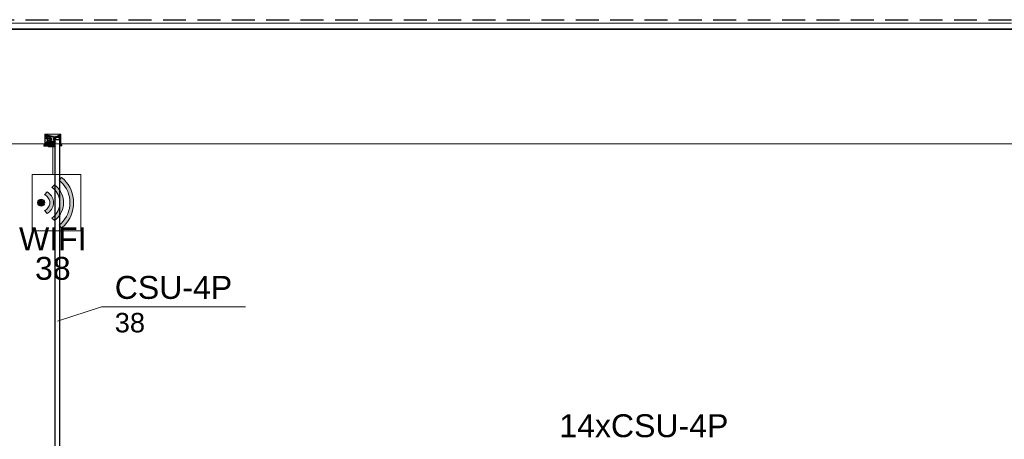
# Model space of a CAD drawing. Header units: millimetres. Extents: x 4476663 to 4477054, y -30323851 to -30323414.
# Tile 103 of 256: x 4476912.73 to 4476921.32, y -30323783.18 to -30323779.51. Entities that reach past the tile are written whole.
import ezdxf

# ---------------------------------------------------------------- set-up
doc = ezdxf.new("R2010")
doc.units = ezdxf.units.MM
doc.linetypes.add('JIS_02_2.0', pattern=[0.3, 0.2, -0.1])
doc.linetypes.add('NULL', pattern=[0])
for name, color, linetype, lineweight in [('CE-Caixa', 9, 'Continuous', 18), ('CE-Condutos (Teto)', 1, 'Continuous', 25), ('CE-Textos fios', 7, 'Continuous', 9), ('IFC-Parede padrão-Contorno', 44, 'Continuous', 5), ('IFC-Parede-Contorno', 42, 'Continuous', 5), ('P-Simbol', 5, 'Continuous', 20), ('Textos', 7, 'Continuous', 9)]:
    doc.layers.add(name, color=color, linetype=linetype, lineweight=lineweight)
doc.styles.add('ARIAL', font='arial.ttf')

msp = doc.modelspace()

# ---------------------------------------------------------------- hatches: boundary and pattern name
at = {"layer": 'CE-Caixa', "linetype": 'Continuous'}
for points in [[(4476912.9475, -30323780.5124), (4476912.9452, -30323780.5124), (4476912.9479, -30323780.5542)], [(4476912.9452, -30323780.5184), (4476912.9452, -30323780.561), (4476912.9475, -30323780.5959), (4476912.9532, -30323780.561), (4476912.9479, -30323780.5542)], [(4476912.9479, -30323780.5515), (4476912.9587, -30323780.5593), (4476912.98, -30323780.5381), (4476912.9532, -30323780.5124), (4476912.9475, -30323780.5124)], [(4476912.9532, -30323780.5124), (4476913.022, -30323780.5326), (4476913.0361, -30323780.5332)], [(4476913.0327, -30323780.5358), (4476912.9532, -30323780.5124), (4476912.9887, -30323780.537)], [(4476912.98, -30323780.5381), (4476912.9904, -30323780.5381), (4476912.9532, -30323780.5124)], [(4476913.0387, -30323780.5333), (4476913.0772, -30323780.5124), (4476912.9532, -30323780.5124), (4476913.0236, -30323780.5296)], [(4476912.9679, -30323780.5477), (4476912.991, -30323780.5384), (4476912.9825, -30323780.5371)], [(4476913.0078, -30323780.54), (4476913.0275, -30323780.5397), (4476913.0327, -30323780.5358)], [(4476913.0229, -30323780.5464), (4476913.0259, -30323780.5522), (4476913.0387, -30323780.5333)], [(4476913.0517, -30323780.5333), (4476913.0772, -30323780.5124), (4476913.0387, -30323780.5333)], [(4476913.0832, -30323780.5542), (4476913.0828, -30323780.5124), (4476913.0772, -30323780.5124), (4476913.0541, -30323780.5313)], [(4476913.0852, -30323780.5184), (4476913.0828, -30323780.5124), (4476913.0832, -30323780.5542)], [(4476913.0852, -30323780.5184), (4476913.0828, -30323780.5959), (4476913.0852, -30323780.561)], [(4476913.0153, -30323780.6218), (4476913.0335, -30323780.6201), (4476913.0335, -30323780.6074), (4476912.9363, -30323780.6074), (4476912.9363, -30323780.6164)], [(4476912.9392, -30323780.5959), (4476912.9375, -30323780.6019), (4476912.98, -30323780.5967)], [(4476912.9452, -30323780.561), (4476912.9452, -30323780.5824), (4476912.9475, -30323780.5959)], [(4476912.9475, -30323780.6019), (4476912.9452, -30323780.6074), (4476913.0335, -30323780.6039), (4476913.0335, -30323780.6019)], [(4476912.9475, -30323780.5959), (4476913.0335, -30323780.5959), (4476913.0335, -30323780.5794), (4476913.0023, -30323780.5756), (4476912.9794, -30323780.5824), (4476912.9659, -30323780.5626), (4476912.9611, -30323780.5806), (4476912.9561, -30323780.5601)], [(4476912.9841, -30323780.5959), (4476912.9532, -30323780.6019), (4476913.0335, -30323780.6019), (4476913.0335, -30323780.5959)], [(4476912.9659, -30323780.5522), (4476912.971, -30323780.5716), (4476912.9679, -30323780.5474)], [(4476913.0049, -30323780.5549), (4476912.9952, -30323780.5401), (4476912.9683, -30323780.5505), (4476912.9982, -30323780.5724)], [(4476912.98, -30323780.5767), (4476912.9982, -30323780.5724), (4476912.9689, -30323780.5555)], [(4476912.9782, -30323780.6074), (4476913.0335, -30323780.6074), (4476913.0335, -30323780.6041), (4476912.9782, -30323780.6063)], [(4476913.0153, -30323780.6218), (4476912.9913, -30323780.6201), (4476912.9782, -30323780.6229), (4476913.032, -30323780.6229), (4476913.0522, -30323780.6185)], [(4476913.0212, -30323780.5703), (4476912.9952, -30323780.5747), (4476913.0233, -30323780.5752)], [(4476913.0029, -30323780.5397), (4476912.9993, -30323780.5433), (4476913.0255, -30323780.5402)], [(4476913.0025, -30323780.5756), (4476913.0327, -30323780.5791), (4476913.0275, -30323780.5751)], [(4476913.0076, -30323780.568), (4476913.0235, -30323780.5699), (4476913.021, -30323780.5639)], [(4476913.0083, -30323780.5439), (4476913.0235, -30323780.5449), (4476913.0275, -30323780.5397)], [(4476913.0083, -30323780.5485), (4476913.021, -30323780.551), (4476913.0235, -30323780.5449)], [(4476913.0095, -30323780.563), (4476913.021, -30323780.5639), (4476913.0202, -30323780.5574)], [(4476913.0202, -30323780.5574), (4476913.021, -30323780.551), (4476913.0097, -30323780.554)], [(4476913.0335, -30323780.5794), (4476913.053, -30323780.5875), (4476913.04, -30323780.5767)], [(4476913.0778, -30323780.5624), (4476913.0778, -30323780.5959), (4476913.0828, -30323780.5959), (4476913.0832, -30323780.5542)], [(4476913.0941, -30323780.6074), (4476913.0852, -30323780.6074), (4476913.0778, -30323780.6132), (4476913.0941, -30323780.6147)], [(4476913.0852, -30323780.561), (4476913.0838, -30323780.5824), (4476913.0852, -30323780.5959)]]:
    msp.add_hatch(color=163, dxfattribs=at).paths.add_polyline_path(points)
at = {"layer": 'P-Simbol', "linetype": 'Continuous'}
for points in [[(4476913.0064, -30323781.2447), (4476913.0294, -30323781.2676), (4476913.0426, -30323781.2569), (4476913.066, -30323781.2323), (4476913.0849, -30323781.2039), (4476913.0985, -30323781.1728), (4476913.1064, -30323781.1397), (4476913.1086, -30323781.1058), (4476913.1048, -30323781.072), (4476913.0951, -30323781.0394), (4476913.08, -30323781.0089), (4476913.0598, -30323780.9815), (4476913.0294, -30323780.9536), (4476913.0064, -30323780.9766), (4476913.0294, -30323780.9958), (4476913.0476, -30323781.0177), (4476913.0617, -30323781.0424), (4476913.0713, -30323781.0692), (4476913.0761, -30323781.0972), (4476913.0759, -30323781.1256), (4476913.0709, -30323781.1536), (4476913.061, -30323781.1803), (4476913.0467, -30323781.2048), (4476913.0283, -30323781.2265)], [(4476913.0921, -30323780.8909), (4476913.0693, -30323780.9137), (4476913.0804, -30323780.923), (4476913.1105, -30323780.9548), (4476913.1345, -30323780.9914), (4476913.1519, -30323781.0316), (4476913.162, -30323781.0742), (4476913.1645, -30323781.1179), (4476913.1594, -30323781.1613), (4476913.1469, -30323781.2033), (4476913.1273, -30323781.2424), (4476913.1011, -30323781.2775), (4476913.0693, -30323781.3076), (4476913.0921, -30323781.3303), (4476913.1105, -30323781.3139), (4476913.1275, -30323781.296), (4476913.1429, -30323781.2766), (4476913.1564, -30323781.256), (4476913.1682, -30323781.2343), (4476913.178, -30323781.2116), (4476913.1858, -30323781.1882), (4476913.1915, -30323781.1641), (4476913.1951, -30323781.1397), (4476913.1966, -30323781.1151), (4476913.1959, -30323781.0904), (4476913.1931, -30323781.0658), (4476913.1881, -30323781.0416), (4476913.181, -30323781.018), (4476913.1719, -30323780.995), (4476913.1609, -30323780.9729), (4476913.1479, -30323780.9519), (4476913.1332, -30323780.9321), (4476913.1168, -30323780.9136)], [(4476912.9658, -30323781.0172), (4476912.9419, -30323781.0411), (4476912.9542, -30323781.0475), (4476912.9771, -30323781.0706), (4476912.988, -30323781.1012), (4476912.985, -30323781.1336), (4476912.9686, -30323781.1616), (4476912.9419, -30323781.1802), (4476912.9658, -30323781.2041), (4476912.9738, -30323781.1992), (4476913.0004, -30323781.1732), (4476913.0166, -30323781.1397), (4476913.0203, -30323781.1027), (4476913.0112, -30323781.0666), (4476912.9903, -30323781.0359)], [(4476912.9135, -30323781.0795), (4476912.8957, -30323781.0851), (4476912.8829, -30323781.116), (4476912.9055, -30323781.1407), (4476912.9373, -30323781.1306), (4476912.9417, -30323781.0975)]]:
    msp.add_hatch(color=5, dxfattribs=at).paths.add_polyline_path(points)

# ---------------------------------------------------------------- linework, layer by layer
at = {"color": 3, "linetype": 'JIS_02_2.0'}
msp.add_lwpolyline([(4476911.8767, -30323779.5124), (4476930.025, -30323779.5124), (4476930.025, -30323787.838), (4476911.8767, -30323787.838)], close=True, dxfattribs=at)
at = {"layer": 'CE-Caixa'}
for p, q in [((4476912.9452, -30323780.5324), (4476912.9443, -30323780.5324)), ((4476912.9443, -30323780.5324), (4476912.9443, -30323780.5333)), ((4476912.9443, -30323780.5333), (4476912.9443, -30323780.5358)), ((4476912.9443, -30323780.5358), (4476912.9443, -30323780.5397)), ((4476912.9452, -30323780.5124), (4476912.9452, -30323780.5184)), ((4476912.9475, -30323780.5124), (4476912.9452, -30323780.5124)), ((4476912.9452, -30323780.5184), (4476912.9452, -30323780.5324)), ((4476912.9452, -30323780.5324), (4476912.9452, -30323780.561)), ((4476912.9452, -30323780.5333), (4476912.9452, -30323780.5324)), ((4476912.9452, -30323780.5358), (4476912.9452, -30323780.5333)), ((4476912.9452, -30323780.5397), (4476912.9452, -30323780.5358)), ((4476912.9532, -30323780.5124), (4476912.9475, -30323780.5124)), ((4476912.9832, -30323780.5124), (4476912.9532, -30323780.5124)), ((4476912.9752, -30323780.5401), (4476912.98, -30323780.5381)), ((4476912.98, -30323780.5381), (4476912.9852, -30323780.5374)), ((4476912.9837, -30323780.5115), (4476912.9832, -30323780.5115)), ((4476912.9832, -30323780.5115), (4476912.9832, -30323780.5124)), ((4476912.9902, -30323780.5124), (4476912.9832, -30323780.5124)), ((4476912.9832, -30323780.5124), (4476912.9837, -30323780.5124)), ((4476912.9843, -30323780.5115), (4476912.9837, -30323780.5115)), ((4476912.9837, -30323780.5124), (4476912.9843, -30323780.5124)), ((4476912.9859, -30323780.5115), (4476912.9843, -30323780.5115)), ((4476912.9843, -30323780.5124), (4476912.9859, -30323780.5124)), ((4476912.9852, -30323780.5374), (4476912.9904, -30323780.5381)), ((4476912.9875, -30323780.5115), (4476912.9859, -30323780.5115)), ((4476912.9859, -30323780.5124), (4476912.9875, -30323780.5124)), ((4476912.99, -30323780.5115), (4476912.9875, -30323780.5115)), ((4476912.9875, -30323780.5124), (4476912.99, -30323780.5124)), ((4476912.9902, -30323780.5115), (4476912.9902, -30323780.5124)), ((4476912.991, -30323780.5115), (4476912.9902, -30323780.5115)), ((4476913.0402, -30323780.5124), (4476912.9902, -30323780.5124)), ((4476912.9902, -30323780.5124), (4476912.991, -30323780.5124)), ((4476912.9904, -30323780.5381), (4476912.9952, -30323780.5401)), ((4476912.9935, -30323780.5115), (4476912.991, -30323780.5115)), ((4476912.991, -30323780.5124), (4476912.9935, -30323780.5124)), ((4476912.9975, -30323780.5115), (4476912.9935, -30323780.5115)), ((4476912.9935, -30323780.5124), (4476912.9975, -30323780.5124)), ((4476913.0027, -30323780.5115), (4476912.9975, -30323780.5115)), ((4476912.9975, -30323780.5124), (4476913.0027, -30323780.5124)), ((4476913.0087, -30323780.5115), (4476913.0027, -30323780.5115)), ((4476913.0027, -30323780.5124), (4476913.0087, -30323780.5124)), ((4476913.0152, -30323780.5115), (4476913.0087, -30323780.5115)), ((4476913.0087, -30323780.5124), (4476913.0152, -30323780.5124)), ((4476913.0217, -30323780.5115), (4476913.0152, -30323780.5115)), ((4476913.0152, -30323780.5124), (4476913.0217, -30323780.5124)), ((4476913.0277, -30323780.5115), (4476913.0217, -30323780.5115)), ((4476913.0217, -30323780.5124), (4476913.0277, -30323780.5124)), ((4476913.0275, -30323780.5397), (4476913.0327, -30323780.5358)), ((4476913.0329, -30323780.5115), (4476913.0277, -30323780.5115)), ((4476913.0277, -30323780.5124), (4476913.0329, -30323780.5124)), ((4476913.0327, -30323780.5358), (4476913.0387, -30323780.5333)), ((4476913.0368, -30323780.5115), (4476913.0329, -30323780.5115)), ((4476913.0329, -30323780.5124), (4476913.0368, -30323780.5124)), ((4476913.0352, -30323780.5401), (4476913.04, -30323780.5381)), ((4476913.0393, -30323780.5115), (4476913.0368, -30323780.5115)), ((4476913.0368, -30323780.5124), (4476913.0393, -30323780.5124)), ((4476913.0387, -30323780.5333), (4476913.0452, -30323780.5324)), ((4476913.0402, -30323780.5115), (4476913.0393, -30323780.5115)), ((4476913.0393, -30323780.5124), (4476913.0402, -30323780.5124)), ((4476913.04, -30323780.5381), (4476913.0452, -30323780.5374)), ((4476913.0402, -30323780.5124), (4476913.0402, -30323780.5115)), ((4476913.0461, -30323780.5124), (4476913.0402, -30323780.5124)), ((4476913.0429, -30323780.5115), (4476913.0404, -30323780.5115)), ((4476913.0404, -30323780.5124), (4476913.0429, -30323780.5124)), ((4476913.0445, -30323780.5115), (4476913.0429, -30323780.5115)), ((4476913.0429, -30323780.5124), (4476913.0445, -30323780.5124)), ((4476913.0461, -30323780.5115), (4476913.0445, -30323780.5115)), ((4476913.0445, -30323780.5124), (4476913.0461, -30323780.5124)), ((4476913.0452, -30323780.5324), (4476913.0517, -30323780.5333)), ((4476913.0452, -30323780.5374), (4476913.0504, -30323780.5381)), ((4476913.0461, -30323780.5124), (4476913.0461, -30323780.5115)), ((4476913.0461, -30323780.5115), (4476913.0472, -30323780.5124)), ((4476913.0466, -30323780.5115), (4476913.0461, -30323780.5115)), ((4476913.0472, -30323780.5124), (4476913.0461, -30323780.5124)), ((4476913.0472, -30323780.5115), (4476913.0466, -30323780.5115)), ((4476913.0472, -30323780.5124), (4476913.0472, -30323780.5115)), ((4476913.0772, -30323780.5124), (4476913.0472, -30323780.5124)), ((4476913.0504, -30323780.5381), (4476913.0551, -30323780.5401)), ((4476913.0517, -30323780.5333), (4476913.0577, -30323780.5358)), ((4476913.0577, -30323780.5358), (4476913.0629, -30323780.5397)), ((4476913.0828, -30323780.5124), (4476913.0772, -30323780.5124)), ((4476913.0852, -30323780.5124), (4476913.0828, -30323780.5124)), ((4476913.0852, -30323780.5184), (4476913.0852, -30323780.5124)), ((4476913.0852, -30323780.5324), (4476913.0852, -30323780.5184)), ((4476913.0852, -30323780.561), (4476913.0852, -30323780.5324)), ((4476913.0852, -30323780.5324), (4476913.0852, -30323780.5333)), ((4476913.0861, -30323780.5324), (4476913.0852, -30323780.5324)), ((4476913.0852, -30323780.5333), (4476913.0852, -30323780.5358)), ((4476913.0852, -30323780.5358), (4476913.0852, -30323780.5397)), ((4476913.0861, -30323780.5333), (4476913.0861, -30323780.5324)), ((4476913.0861, -30323780.5358), (4476913.0861, -30323780.5333)), ((4476913.0861, -30323780.5397), (4476913.0861, -30323780.5358)), ((4476912.9363, -30323780.6074), (4476912.9363, -30323780.6164)), ((4476912.9452, -30323780.6074), (4476912.9363, -30323780.6074)), ((4476912.9363, -30323780.6164), (4476912.9782, -30323780.6193)), ((4476912.9375, -30323780.5959), (4476912.9375, -30323780.6019)), ((4476912.9392, -30323780.5959), (4476912.9375, -30323780.5959)), ((4476912.9375, -30323780.6019), (4476912.9392, -30323780.6019)), ((4476912.941, -30323780.5959), (4476912.9392, -30323780.5959)), ((4476912.9392, -30323780.6019), (4476912.941, -30323780.6019)), ((4476912.9413, -30323780.5959), (4476912.941, -30323780.5959)), ((4476912.941, -30323780.6019), (4476912.9413, -30323780.6019)), ((4476912.9424, -30323780.5959), (4476912.9413, -30323780.5959)), ((4476912.9413, -30323780.6019), (4476912.9424, -30323780.6019)), ((4476912.9443, -30323780.5959), (4476912.9424, -30323780.5959)), ((4476912.9424, -30323780.6019), (4476912.9443, -30323780.6019)), ((4476912.9443, -30323780.5397), (4476912.9443, -30323780.5449)), ((4476912.9443, -30323780.5449), (4476912.9443, -30323780.551)), ((4476912.9443, -30323780.551), (4476912.9443, -30323780.5574)), ((4476912.9443, -30323780.5574), (4476912.9443, -30323780.5639)), ((4476912.9443, -30323780.5639), (4476912.9443, -30323780.5699)), ((4476912.9443, -30323780.5699), (4476912.9443, -30323780.5751)), ((4476912.9443, -30323780.5751), (4476912.9443, -30323780.5791)), ((4476912.9443, -30323780.5791), (4476912.9443, -30323780.5816)), ((4476912.9443, -30323780.5816), (4476912.9443, -30323780.5824)), ((4476912.9443, -30323780.5824), (4476912.9452, -30323780.5824)), ((4476912.9452, -30323780.5959), (4476912.9443, -30323780.5959)), ((4476912.9443, -30323780.6019), (4476912.9452, -30323780.6019)), ((4476912.9452, -30323780.5449), (4476912.9452, -30323780.5397)), ((4476912.9452, -30323780.551), (4476912.9452, -30323780.5449)), ((4476912.9452, -30323780.5574), (4476912.9452, -30323780.551)), ((4476912.9452, -30323780.5639), (4476912.9452, -30323780.5574)), ((4476912.9452, -30323780.561), (4476912.9452, -30323780.5824)), ((4476912.9452, -30323780.5699), (4476912.9452, -30323780.5639)), ((4476912.9452, -30323780.5751), (4476912.9452, -30323780.5699)), ((4476912.9452, -30323780.5791), (4476912.9452, -30323780.5751)), ((4476912.9452, -30323780.5816), (4476912.9452, -30323780.5791)), ((4476912.9452, -30323780.5824), (4476912.9452, -30323780.5816)), ((4476912.9452, -30323780.5824), (4476912.9452, -30323780.5959)), ((4476912.9452, -30323780.5959), (4476912.9475, -30323780.5959)), ((4476912.9468, -30323780.5959), (4476912.9452, -30323780.5959)), ((4476912.9452, -30323780.6019), (4476912.9452, -30323780.6074)), ((4476912.9475, -30323780.6019), (4476912.9452, -30323780.6019)), ((4476912.9452, -30323780.6019), (4476912.9468, -30323780.6019)), ((4476912.9782, -30323780.6074), (4476912.9452, -30323780.6074)), ((4476912.9452, -30323780.6074), (4476912.9475, -30323780.6074)), ((4476912.9498, -30323780.5959), (4476912.9468, -30323780.5959)), ((4476912.9468, -30323780.6019), (4476912.9498, -30323780.6019)), ((4476912.9475, -30323780.5959), (4476912.9532, -30323780.5959)), ((4476912.9532, -30323780.6019), (4476912.9475, -30323780.6019)), ((4476912.9475, -30323780.6074), (4476912.9532, -30323780.6074)), ((4476912.9532, -30323780.5959), (4476912.9498, -30323780.5959)), ((4476912.9498, -30323780.6019), (4476912.9532, -30323780.6019)), ((4476912.9532, -30323780.5959), (4476912.9703, -30323780.5959)), ((4476912.9703, -30323780.5959), (4476912.9532, -30323780.5959)), ((4476912.9532, -30323780.6019), (4476912.9841, -30323780.6019)), ((4476913.0335, -30323780.6019), (4476912.9532, -30323780.6019)), ((4476912.9532, -30323780.6074), (4476912.9782, -30323780.6074)), ((4476912.9659, -30323780.5522), (4476912.9652, -30323780.5574)), ((4476912.9652, -30323780.5574), (4476912.9659, -30323780.5522)), ((4476912.9652, -30323780.5574), (4476912.9659, -30323780.5626)), ((4476912.9659, -30323780.5626), (4476912.9652, -30323780.5574)), ((4476912.9679, -30323780.5474), (4476912.9659, -30323780.5522)), ((4476912.9659, -30323780.5522), (4476912.9679, -30323780.5474)), ((4476912.9659, -30323780.5626), (4476912.9679, -30323780.5674)), ((4476912.9679, -30323780.5674), (4476912.9659, -30323780.5626)), ((4476912.9679, -30323780.5474), (4476912.971, -30323780.5433)), ((4476912.971, -30323780.5716), (4476912.9679, -30323780.5474)), ((4476912.9679, -30323780.5674), (4476912.971, -30323780.5716)), ((4476912.971, -30323780.5716), (4476912.9679, -30323780.5674)), ((4476912.9703, -30323780.5959), (4476912.9797, -30323780.5959)), ((4476912.9797, -30323780.5959), (4476912.9703, -30323780.5959)), ((4476912.971, -30323780.5433), (4476912.9752, -30323780.5401)), ((4476912.9752, -30323780.5747), (4476912.971, -30323780.5716)), ((4476912.98, -30323780.5767), (4476912.9752, -30323780.5747)), ((4476913.0152, -30323780.6074), (4476912.9782, -30323780.6074)), ((4476912.9782, -30323780.6074), (4476913.0335, -30323780.6074)), ((4476912.9782, -30323780.6193), (4476913.0153, -30323780.6218)), ((4476912.9782, -30323780.6193), (4476912.9782, -30323780.6229)), ((4476912.9782, -30323780.6229), (4476913.0026, -30323780.6229)), ((4476912.9797, -30323780.5959), (4476912.9897, -30323780.5959)), ((4476912.9841, -30323780.5959), (4476912.9797, -30323780.5959)), ((4476912.9852, -30323780.5774), (4476912.98, -30323780.5767)), ((4476913.0152, -30323780.5959), (4476912.9841, -30323780.5959)), ((4476912.9841, -30323780.6019), (4476913.0152, -30323780.6019)), ((4476912.9904, -30323780.5767), (4476912.9852, -30323780.5774)), ((4476912.9897, -30323780.5959), (4476913.0028, -30323780.5959)), ((4476912.9952, -30323780.5747), (4476912.9904, -30323780.5767)), ((4476912.9952, -30323780.5401), (4476912.9993, -30323780.5433)), ((4476912.9993, -30323780.5716), (4476912.9952, -30323780.5747)), ((4476912.9993, -30323780.5433), (4476913.0025, -30323780.5474)), ((4476913.0025, -30323780.5674), (4476912.9993, -30323780.5716)), ((4476913.0025, -30323780.5474), (4476913.0045, -30323780.5522)), ((4476913.0045, -30323780.5626), (4476913.0025, -30323780.5674)), ((4476913.0026, -30323780.6229), (4476913.032, -30323780.6229)), ((4476913.0028, -30323780.5959), (4476913.0262, -30323780.5959)), ((4476913.0045, -30323780.5522), (4476913.0052, -30323780.5574)), ((4476913.0052, -30323780.5574), (4476913.0045, -30323780.5626)), ((4476913.0335, -30323780.5959), (4476913.0152, -30323780.5959)), ((4476913.0152, -30323780.6019), (4476913.0335, -30323780.6019)), ((4476913.0335, -30323780.6074), (4476913.0152, -30323780.6074)), ((4476913.0153, -30323780.6218), (4476913.0335, -30323780.6201)), ((4476913.0202, -30323780.5574), (4476913.021, -30323780.551)), ((4476913.021, -30323780.5639), (4476913.0202, -30323780.5574)), ((4476913.021, -30323780.551), (4476913.0235, -30323780.5449)), ((4476913.0235, -30323780.5699), (4476913.021, -30323780.5639)), ((4476913.0235, -30323780.5449), (4476913.0275, -30323780.5397)), ((4476913.0275, -30323780.5751), (4476913.0235, -30323780.5699)), ((4476913.0252, -30323780.5574), (4476913.0259, -30323780.5522)), ((4476913.0259, -30323780.5626), (4476913.0252, -30323780.5574)), ((4476913.0259, -30323780.5522), (4476913.0279, -30323780.5474)), ((4476913.0279, -30323780.5674), (4476913.0259, -30323780.5626)), ((4476913.0262, -30323780.5959), (4476913.0335, -30323780.5959)), ((4476913.0327, -30323780.5791), (4476913.0275, -30323780.5751)), ((4476913.0279, -30323780.5474), (4476913.031, -30323780.5433)), ((4476913.031, -30323780.5716), (4476913.0279, -30323780.5674)), ((4476913.031, -30323780.5433), (4476913.0352, -30323780.5401)), ((4476913.0335, -30323780.5734), (4476913.031, -30323780.5716)), ((4476913.032, -30323780.6229), (4476913.0335, -30323780.6229)), ((4476913.0335, -30323780.5794), (4476913.0327, -30323780.5791)), ((4476913.0551, -30323780.5401), (4476913.0552, -30323780.5401)), ((4476913.0629, -30323780.5397), (4476913.0644, -30323780.5417)), ((4476913.0644, -30323780.5417), (4476913.0648, -30323780.5423)), ((4476913.0778, -30323780.5959), (4476913.0828, -30323780.5959)), ((4476913.0805, -30323780.5959), (4476913.0778, -30323780.5959)), ((4476913.0828, -30323780.6019), (4476913.0778, -30323780.6019)), ((4476913.0778, -30323780.6019), (4476913.0805, -30323780.6019)), ((4476913.0852, -30323780.6074), (4476913.0778, -30323780.6074)), ((4476913.0778, -30323780.6074), (4476913.0828, -30323780.6074)), ((4476913.0778, -30323780.6162), (4476913.0941, -30323780.6147)), ((4476913.0836, -30323780.5959), (4476913.0805, -30323780.5959)), ((4476913.0805, -30323780.6019), (4476913.0836, -30323780.6019)), ((4476913.0828, -30323780.5959), (4476913.0852, -30323780.5959)), ((4476913.0852, -30323780.6019), (4476913.0828, -30323780.6019)), ((4476913.0828, -30323780.6074), (4476913.0852, -30323780.6074)), ((4476913.0852, -30323780.5959), (4476913.0836, -30323780.5959)), ((4476913.0836, -30323780.6019), (4476913.0852, -30323780.6019)), ((4476913.0852, -30323780.5397), (4476913.0852, -30323780.5449)), ((4476913.0852, -30323780.5449), (4476913.0852, -30323780.551)), ((4476913.0852, -30323780.551), (4476913.0852, -30323780.5574)), ((4476913.0852, -30323780.5574), (4476913.0852, -30323780.5639)), ((4476913.0852, -30323780.5824), (4476913.0852, -30323780.561)), ((4476913.0852, -30323780.5639), (4476913.0852, -30323780.5699)), ((4476913.0852, -30323780.5699), (4476913.0852, -30323780.5751)), ((4476913.0852, -30323780.5751), (4476913.0852, -30323780.5791)), ((4476913.0852, -30323780.5791), (4476913.0852, -30323780.5816)), ((4476913.0852, -30323780.5816), (4476913.0852, -30323780.5824)), ((4476913.0852, -30323780.5959), (4476913.0852, -30323780.5824)), ((4476913.0852, -30323780.5824), (4476913.0861, -30323780.5824)), ((4476913.0861, -30323780.5959), (4476913.0852, -30323780.5959)), ((4476913.0852, -30323780.6074), (4476913.0852, -30323780.6019)), ((4476913.0852, -30323780.6019), (4476913.0861, -30323780.6019)), ((4476913.0941, -30323780.6074), (4476913.0852, -30323780.6074)), ((4476913.0861, -30323780.5449), (4476913.0861, -30323780.5397)), ((4476913.0861, -30323780.551), (4476913.0861, -30323780.5449)), ((4476913.0861, -30323780.5574), (4476913.0861, -30323780.551)), ((4476913.0861, -30323780.5639), (4476913.0861, -30323780.5574)), ((4476913.0861, -30323780.5699), (4476913.0861, -30323780.5639)), ((4476913.0861, -30323780.5751), (4476913.0861, -30323780.5699)), ((4476913.0861, -30323780.5791), (4476913.0861, -30323780.5751)), ((4476913.0861, -30323780.5816), (4476913.0861, -30323780.5791)), ((4476913.0861, -30323780.5824), (4476913.0861, -30323780.5816)), ((4476913.088, -30323780.5959), (4476913.0861, -30323780.5959)), ((4476913.0861, -30323780.6019), (4476913.088, -30323780.6019)), ((4476913.0891, -30323780.5959), (4476913.088, -30323780.5959)), ((4476913.088, -30323780.6019), (4476913.0891, -30323780.6019)), ((4476913.0894, -30323780.5959), (4476913.0891, -30323780.5959)), ((4476913.0891, -30323780.6019), (4476913.0894, -30323780.6019)), ((4476913.0911, -30323780.5959), (4476913.0894, -30323780.5959)), ((4476913.0894, -30323780.6019), (4476913.0911, -30323780.6019)), ((4476913.0929, -30323780.5959), (4476913.0911, -30323780.5959)), ((4476913.0911, -30323780.6019), (4476913.0929, -30323780.6019)), ((4476913.0929, -30323780.6019), (4476913.0929, -30323780.5959)), ((4476913.0941, -30323780.6147), (4476913.0941, -30323780.6074))]:
    msp.add_line(p, q, dxfattribs=at)
at = {"layer": 'CE-Condutos (Teto)'}
for p, q in [((4476913.0351, -30323780.5542), (4476913.0335, -30323780.5624)), ((4476913.0351, -30323780.5542), (4476913.0335, -30323780.5578)), ((4476913.0335, -30323780.5578), (4476913.0335, -30323780.5624)), ((4476913.0335, -30323780.5624), (4476913.0335, -30323780.5734)), ((4476913.0373, -30323780.5624), (4476913.0335, -30323780.5624)), ((4476913.0335, -30323780.5734), (4476913.0335, -30323780.574)), ((4476913.0335, -30323780.574), (4476913.0335, -30323780.5794)), ((4476913.0335, -30323780.5794), (4476913.0335, -30323780.5959)), ((4476913.0335, -30323780.5959), (4476913.0335, -30323780.6019)), ((4476913.0335, -30323780.6019), (4476913.0335, -30323780.6074)), ((4476913.0335, -30323780.6074), (4476913.0335, -30323780.6201)), ((4476913.0335, -30323780.6201), (4476913.0335, -30323780.6229)), ((4476913.0335, -30323780.6229), (4476913.0335, -30323780.7327)), ((4476913.0354, -30323780.5535), (4476913.0351, -30323780.5539)), ((4476913.0351, -30323780.5539), (4476913.0351, -30323780.5542)), ((4476913.0394, -30323780.5473), (4476913.0354, -30323780.5535)), ((4476913.0373, -30323780.5493), (4476913.0354, -30323780.5535)), ((4476913.0394, -30323780.5473), (4476913.0373, -30323780.5493)), ((4476913.0442, -30323780.5624), (4476913.0373, -30323780.5624)), ((4476913.0399, -30323780.5466), (4476913.0394, -30323780.5473)), ((4476913.0413, -30323780.5456), (4476913.0399, -30323780.5466)), ((4476913.0459, -30323780.5425), (4476913.0413, -30323780.5456)), ((4476913.0442, -30323780.543), (4476913.0413, -30323780.5456)), ((4476913.0459, -30323780.5425), (4476913.0442, -30323780.543)), ((4476913.0522, -30323780.5624), (4476913.0442, -30323780.5624)), ((4476913.047, -30323780.5417), (4476913.0459, -30323780.5425)), ((4476913.0501, -30323780.5411), (4476913.047, -30323780.5417)), ((4476913.053, -30323780.5401), (4476913.0501, -30323780.5411)), ((4476913.0542, -30323780.5403), (4476913.0501, -30323780.5411)), ((4476913.053, -30323780.5624), (4476913.0522, -30323780.5624)), ((4476913.0542, -30323780.5403), (4476913.053, -30323780.5401)), ((4476913.0623, -30323780.5624), (4476913.053, -30323780.5624)), ((4476913.0551, -30323780.5401), (4476913.0542, -30323780.5403)), ((4476913.0552, -30323780.5401), (4476913.0551, -30323780.5401)), ((4476913.0554, -30323780.54), (4476913.0552, -30323780.5401)), ((4476913.0571, -30323780.5404), (4476913.0554, -30323780.54)), ((4476913.0587, -30323780.5407), (4476913.0571, -30323780.5404)), ((4476913.0632, -30323780.5417), (4476913.0587, -30323780.5407)), ((4476913.0623, -30323780.5411), (4476913.0587, -30323780.5407)), ((4476913.0634, -30323780.5417), (4476913.0623, -30323780.5411)), ((4476913.0704, -30323780.5624), (4476913.0623, -30323780.5624)), ((4476913.0634, -30323780.5417), (4476913.0632, -30323780.5417)), ((4476913.064, -30323780.5417), (4476913.0634, -30323780.5417)), ((4476913.0643, -30323780.542), (4476913.064, -30323780.5417)), ((4476913.0648, -30323780.5423), (4476913.0643, -30323780.542)), ((4476913.0661, -30323780.5432), (4476913.0648, -30323780.5423)), ((4476913.0677, -30323780.5443), (4476913.0661, -30323780.5432)), ((4476913.0685, -30323780.5448), (4476913.0677, -30323780.5443)), ((4476913.0704, -30323780.5458), (4476913.0677, -30323780.5443)), ((4476913.0707, -30323780.5462), (4476913.0685, -30323780.5448)), ((4476913.0707, -30323780.5462), (4476913.0704, -30323780.5458)), ((4476913.0759, -30323780.5624), (4476913.0704, -30323780.5624)), ((4476913.0712, -30323780.5466), (4476913.0707, -30323780.5462)), ((4476913.0743, -30323780.5511), (4476913.0712, -30323780.5466)), ((4476913.0761, -30323780.5539), (4476913.0743, -30323780.5511)), ((4476913.0759, -30323780.5533), (4476913.0743, -30323780.5511)), ((4476913.0778, -30323780.5624), (4476913.0759, -30323780.5624)), ((4476913.0778, -30323780.5624), (4476913.0761, -30323780.5539)), ((4476913.0778, -30323780.5959), (4476913.0778, -30323780.5624)), ((4476913.0778, -30323780.6019), (4476913.0778, -30323780.5959)), ((4476913.0778, -30323780.6074), (4476913.0778, -30323780.6019)), ((4476913.0778, -30323780.6162), (4476913.0778, -30323780.6074)), ((4476913.0778, -30323780.7327), (4476913.0778, -30323780.6162)), ((4476913.0335, -30323780.7327), (4476913.0335, -30323780.8919)), ((4476913.0778, -30323780.8919), (4476913.0778, -30323780.7327)), ((4476913.0335, -30323780.8919), (4476913.0335, -30323781.0407)), ((4476913.0778, -30323781.0407), (4476913.0778, -30323780.8919)), ((4476913.0335, -30323781.0407), (4476913.0335, -30323781.18)), ((4476913.0778, -30323781.18), (4476913.0778, -30323781.0407)), ((4476913.0335, -30323781.18), (4476913.0335, -30323781.3103)), ((4476913.0778, -30323781.3103), (4476913.0778, -30323781.18)), ((4476913.0335, -30323781.3103), (4476913.0335, -30323781.4325)), ((4476913.0778, -30323781.4325), (4476913.0778, -30323781.3103)), ((4476913.0335, -30323781.4325), (4476913.0335, -30323781.5471)), ((4476913.0778, -30323781.5471), (4476913.0778, -30323781.4325)), ((4476913.0335, -30323781.5471), (4476913.0335, -30323781.6549)), ((4476913.0778, -30323781.6549), (4476913.0778, -30323781.5471)), ((4476913.0335, -30323781.6549), (4476913.0335, -30323781.7566)), ((4476913.0778, -30323781.7566), (4476913.0778, -30323781.6549)), ((4476913.0335, -30323781.7566), (4476913.0335, -30323781.8529)), ((4476913.0778, -30323781.8529), (4476913.0778, -30323781.7566)), ((4476913.0335, -30323781.8529), (4476913.0335, -30323781.9445)), ((4476913.0778, -30323781.9445), (4476913.0778, -30323781.8529)), ((4476913.0335, -30323781.9445), (4476913.0335, -30323782.0321)), ((4476913.0778, -30323782.0321), (4476913.0778, -30323781.9445)), ((4476913.0335, -30323782.0321), (4476913.0335, -30323782.1164)), ((4476913.0778, -30323782.1164), (4476913.0778, -30323782.0321)), ((4476913.0335, -30323782.1164), (4476913.0335, -30323782.1981)), ((4476913.0778, -30323782.1981), (4476913.0778, -30323782.1164)), ((4476913.0335, -30323782.1981), (4476913.0335, -30323782.2779)), ((4476913.0778, -30323782.2779), (4476913.0778, -30323782.1981)), ((4476913.0335, -30323782.2779), (4476913.0335, -30323782.3566)), ((4476913.0778, -30323782.3566), (4476913.0778, -30323782.2779)), ((4476913.0335, -30323782.3566), (4476913.0335, -30323782.4347)), ((4476913.0778, -30323782.4347), (4476913.0778, -30323782.3566)), ((4476913.0335, -30323782.4347), (4476913.0335, -30323782.5131)), ((4476913.0335, -30323782.5131), (4476913.0335, -30323782.5924)), ((4476913.0778, -30323782.5131), (4476913.0778, -30323782.4347)), ((4476913.0778, -30323782.5924), (4476913.0778, -30323782.5131)), ((4476913.0335, -30323782.5924), (4476913.0335, -30323782.6734)), ((4476913.0778, -30323782.6734), (4476913.0778, -30323782.5924)), ((4476913.0335, -30323782.6734), (4476913.0335, -30323782.7567)), ((4476913.0778, -30323782.7567), (4476913.0778, -30323782.6734)), ((4476913.0335, -30323782.7567), (4476913.0335, -30323782.843)), ((4476913.0778, -30323782.843), (4476913.0778, -30323782.7567)), ((4476913.0335, -30323782.843), (4476913.0335, -30323782.933)), ((4476913.0778, -30323782.933), (4476913.0778, -30323782.843)), ((4476913.0335, -30323782.933), (4476913.0335, -30323783.0275)), ((4476913.0778, -30323783.0275), (4476913.0778, -30323782.933)), ((4476913.0335, -30323783.0275), (4476913.0335, -30323783.1272)), ((4476913.0778, -30323783.1272), (4476913.0778, -30323783.0275)), ((4476913.0335, -30323783.1272), (4476913.0335, -30323783.2327)), ((4476913.0778, -30323783.2327), (4476913.0778, -30323783.1272))]:
    msp.add_line(p, q, dxfattribs=at)
at = {"layer": 'CE-Textos fios'}
for p, q in [((4476913.0554, -30323782.1449), (4476913.4411, -30323782.0195)), ((4476913.4411, -30323782.0195), (4476914.6945, -30323782.0195))]:
    msp.add_line(p, q, dxfattribs=at)
at = {"layer": 'IFC-Parede padrão-Contorno', "color": 8, "lineweight": 5}
for p, q in [((4476911.9824, -30323779.598), (4476938.0255, -30323779.598)), ((4476899.984, -30323780.598), (4476945.8786, -30323780.598))]:
    msp.add_line(p, q, dxfattribs=at)
at = {"layer": 'IFC-Parede-Contorno', "color": 8, "lineweight": 5}
for p, q in [((4476911.7164, -30323779.5438), (4476919.8947, -30323779.5438)), ((4476911.7164, -30323779.5919), (4476919.132, -30323779.5919)), ((4476919.132, -30323779.5919), (4476922.1782, -30323779.5919)), ((4476919.8947, -30323779.5438), (4476921.3784, -30323779.5438))]:
    msp.add_line(p, q, dxfattribs=at)
at = {"layer": 'P-Simbol'}
for p, q in [((4476913.0152, -30323780.6074), (4476913.0152, -30323780.8644)), ((4476913.0064, -30323780.9766), (4476913.0294, -30323780.9536)), ((4476913.0693, -30323780.9137), (4476913.0921, -30323780.8909)), ((4476912.9419, -30323781.0411), (4476912.9658, -30323781.0172)), ((4476912.9419, -30323781.1802), (4476912.9658, -30323781.2041)), ((4476913.0064, -30323781.2447), (4476913.0294, -30323781.2676)), ((4476913.0693, -30323781.3076), (4476913.0921, -30323781.3303))]:
    msp.add_line(p, q, dxfattribs=at)
for points in [[(4476912.8363, -30323780.8644), (4476912.8363, -30323781.3568), (4476913.2603, -30323781.3568), (4476913.2603, -30323780.8644), (4476912.8363, -30323780.8644)], [(4476913.0294, -30323781.2676), (4476913.045, -30323781.2547), (4476913.0593, -30323781.2403), (4476913.0719, -30323781.2245), (4476913.0829, -30323781.2075), (4476913.092, -30323781.1894), (4476913.0992, -30323781.1705), (4476913.1044, -30323781.1509), (4476913.1076, -30323781.1309), (4476913.1086, -30323781.1106), (4476913.1076, -30323781.0904), (4476913.1044, -30323781.0704), (4476913.0992, -30323781.0508), (4476913.092, -30323781.0318), (4476913.0829, -30323781.0138), (4476913.0719, -30323780.9967), (4476913.0593, -30323780.9809), (4476913.045, -30323780.9665), (4476913.0294, -30323780.9536)], [(4476913.0693, -30323781.3076), (4476913.0882, -30323781.291), (4476913.1054, -30323781.2726), (4476913.1206, -30323781.2526), (4476913.1338, -30323781.2312), (4476913.1447, -30323781.2086), (4476913.1534, -30323781.1849), (4476913.1596, -30323781.1606), (4476913.1634, -30323781.1357), (4476913.1646, -30323781.1106), (4476913.1634, -30323781.0855), (4476913.1596, -30323781.0606), (4476913.1534, -30323781.0363), (4476913.1447, -30323781.0127), (4476913.1338, -30323780.99), (4476913.1206, -30323780.9686), (4476913.1054, -30323780.9486), (4476913.0882, -30323780.9302), (4476913.0693, -30323780.9137)], [(4476913.0921, -30323781.3303), (4476913.1129, -30323781.3117), (4476913.1317, -30323781.291), (4476913.1484, -30323781.2687), (4476913.1628, -30323781.2447), (4476913.1748, -30323781.2195), (4476913.1843, -30323781.1932), (4476913.1911, -30323781.1661), (4476913.1952, -30323781.1385), (4476913.1966, -30323781.1106), (4476913.1952, -30323781.0827), (4476913.1911, -30323781.0551), (4476913.1843, -30323781.028), (4476913.1748, -30323781.0017), (4476913.1628, -30323780.9765), (4476913.1484, -30323780.9526), (4476913.1317, -30323780.9302), (4476913.1129, -30323780.9096), (4476913.0921, -30323780.8909)], [(4476912.9419, -30323781.1802), (4476912.9508, -30323781.1758), (4476912.959, -30323781.1704), (4476912.9664, -30323781.1639), (4476912.973, -30323781.1565), (4476912.9785, -30323781.1483), (4476912.9829, -30323781.1395), (4476912.986, -30323781.1301), (4476912.988, -30323781.1205), (4476912.9886, -30323781.1106), (4476912.988, -30323781.1008), (4476912.986, -30323781.0911), (4476912.9829, -30323781.0818), (4476912.9785, -30323781.0729), (4476912.973, -30323781.0647), (4476912.9664, -30323781.0573), (4476912.959, -30323781.0509), (4476912.9508, -30323781.0454), (4476912.9419, -30323781.0411)], [(4476912.9658, -30323781.2041), (4476912.9765, -30323781.1973), (4476912.9862, -30323781.1893), (4476912.995, -30323781.1802), (4476913.0026, -30323781.1701), (4476913.0089, -30323781.1593), (4476913.014, -30323781.1477), (4476913.0177, -30323781.1356), (4476913.0199, -30323781.1232), (4476913.0206, -30323781.1106), (4476913.0199, -30323781.098), (4476913.0177, -30323781.0856), (4476913.014, -30323781.0735), (4476913.0089, -30323781.062), (4476913.0026, -30323781.0511), (4476912.995, -30323781.041), (4476912.9862, -30323781.032), (4476912.9765, -30323781.024), (4476912.9658, -30323781.0172)], [(4476913.0064, -30323781.2447), (4476913.0202, -30323781.234), (4476913.0328, -30323781.2218), (4476913.044, -30323781.2084), (4476913.0538, -30323781.1939), (4476913.0619, -30323781.1784), (4476913.0683, -30323781.1622), (4476913.0729, -30323781.1453), (4476913.0757, -30323781.1281), (4476913.0766, -30323781.1106), (4476913.0757, -30323781.0932), (4476913.0729, -30323781.0759), (4476913.0683, -30323781.0591), (4476913.0619, -30323781.0428), (4476913.0538, -30323781.0273), (4476913.044, -30323781.0128), (4476913.0328, -30323780.9994), (4476913.0202, -30323780.9873), (4476913.0064, -30323780.9766)]]:
    msp.add_lwpolyline(points, dxfattribs=at)
msp.add_circle((4476912.9135, -30323781.1106), 0.0311, dxfattribs=at)

# ---------------------------------------------------------------- texts
at = {"layer": 'CE-Textos fios', "linetype": 'NULL', "attachment_point": 7, "line_spacing_factor": 0.6, "style": 'ARIAL'}
for s, insert, char_height, width in [('CSU-4P', (4476913.5554, -30323781.9535), 0.2, 2.049695), ('38', (4476913.5554, -30323782.2456), 0.17, 0.52814), ('14xCSU-4P', (4476917.4333, -30323783.1612), 0.2, 2.95061)]:
    msp.add_mtext(s, dxfattribs=dict(at, insert=insert, char_height=char_height, width=width))
at = {"layer": 'Textos', "linetype": 'NULL', "char_height": 0.2, "attachment_point": 8, "line_spacing_factor": 0.6, "style": 'ARIAL'}
for s, insert, width in [('WIFI', (4476913.0152, -30323781.5268), 1.179268), ('38', (4476913.0152, -30323781.7868), 0.621341)]:
    msp.add_mtext(s, dxfattribs=dict(at, insert=insert, width=width))

doc.saveas('drawing.dxf')
